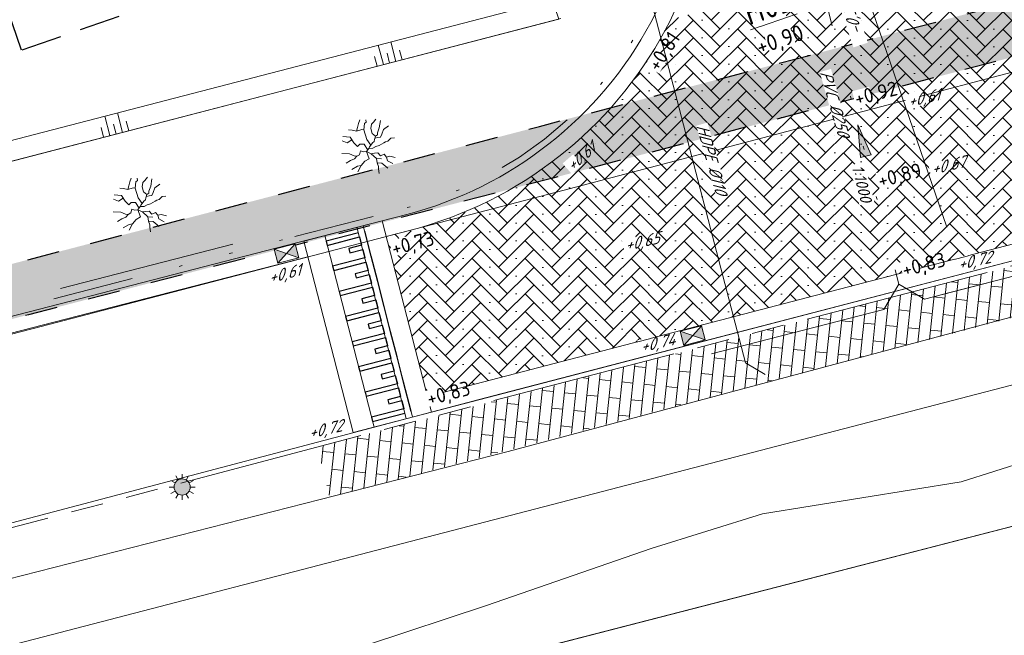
# Model space of a CAD drawing. Header units: metres. Extents: x 264570 to 266133, y 576109 to 577454.
# Tile 47 of 128: x 265451 to 265481, y 576712 to 576731. Entities that reach past the tile are written whole.
import ezdxf
from ezdxf.enums import TextEntityAlignment as Align

# ---------------------------------------------------------------- set-up
doc = ezdxf.new("R2010")
doc.units = ezdxf.units.M
doc.set_wipeout_variables(frame=1)
for name, pattern in [('AM-AS', [16, 10, -2, 2, -2]), ('B-WE-RI-HWA_PVC_160-G', [10, 5.5, -4.5]), ('B-WE-RI-HWA_PVC_250-G', [10, 2.5, -2.25, 0, -1.5, 0, -1.5, 0, -2.25]), ('B-WE-VH-KANTOPSLUITING_TROTTOIRBAND_[AFMETING1]-G', [10, 5.75, -0.75, 1, -0.75, 1, -0.75]), ('B-WE-VH-KANTOPSLUITING_TROTTOIRBAND_RWS_[AFMETINGEN1]-G', [10, 2.5, -1.5, 0, -1.5, 0, -1.5, 0, -1.5, 0, -1.5]), ('DASHED', [19.049999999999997, 12.7, -6.35]), ('NLCS-HIDDEN', [4, 2, -2])]:
    doc.linetypes.add(name, pattern=pattern)
for name, color, linetype, lineweight in [('B-OI-RI-HWA_KOLK-S', 252, 'Continuous', 9), ('B-WE-AM-AS-WEG-GD', 252, 'AM-AS', 18), ('B-WE-GR-BOOM-S', 252, 'Continuous', 15), ('B-WE-GW-TALUDARCERING_KORT-G', 252, 'Continuous', 15), ('B-WE-GW-TALUDARCERING_LANG-G', 252, 'Continuous', 15), ('B-WE-KG-GRENS_KADASTRAAL-G', 252, 'KG-KADASTRAAL', 18), ('B-WE-KL-ET_LS_OV_LICHTMAST-S', 252, 'Continuous', 15), ('B-WE-KL-TRACE-A', 252, 'Continuous', 13), ('B-WE-KL-TRACE-GD', 252, 'NLCS-HIDDEN', 25), ('B-WE-OG-TOPOGRAFIE-G', 252, 'Continuous', 15), ('B-WE-RI-HWA_PVC_160-G', 252, 'B-WE-RI-HWA_PVC_160-G', 18), ('B-WE-RI-HWA_PVC_250-G', 252, 'B-WE-RI-HWA_PVC_250-G', 18), ('B-WE-RI-PERSLEIDING-G', 252, 'B-WE-RI-PERSLEIDING-G', 18), ('B-WE-VH-KANTOPSLUITING_TROTTOIRBAND_[AFMETINGEN1]-G', 252, 'B-WE-VH-KANTOPSLUITING_TROTTOIRBAND_[AFMETING1]-G', 18), ('B-WE-VH-KANTOPSLUITING_TROTTOIRBAND_RWS_11-22X25-G', 252, 'B-WE-VH-KANTOPSLUITING_TROTTOIRBAND_RWS_[AFMETINGEN1]-G', 18), ('B-WE-VH-STRAATBAKSTEEN_DF_KEPER_ELZAS-A', 252, 'Continuous', 13), ('B-WE-VH-VERHARDING_BETONSTRAATSTEEN_DIKFORMAAT_HALF-A', 252, 'Continuous', 13), ('B-XX-AL-BLAD-1A_5-5-PUTNUMMER-T35-500', 252, 'Continuous', 9), ('B-XX-AL-HOOGTELABEL-T18', 252, 'Continuous', 18), ('B-XX-AL-T25', 252, 'Continuous', 9), ('B-XX-RI-T25-200', 252, 'Continuous', 13), ('T-WE-GR-TOEKOMSTIG-G', 3, 'DASHED', 25)]:
    doc.layers.add(name, color=color, linetype=linetype, lineweight=lineweight)
doc.layers.add('X-XX-RI-T18-200', color=7, linetype='Continuous', lineweight=18, true_color=0x656565)
doc.styles.add('NLCS-ISO-ANNOTATIVE-T18', font='NLCS-ISO.ttf', dxfattribs={"oblique": 30, "height": 1.8})
doc.styles.add('NLCS-ISO-ANNOTATIVE-T25 BESTAAND', font='NLCS-ISO.ttf', dxfattribs={"height": 2.5})
doc.styles.add('NLCS-ISO-ANNOTATIVE-T25-BOB', font='NLCS-ISO.ttf', dxfattribs={"oblique": 30, "height": 2.5})
doc.styles.add('NLCS-ISO-ANNOTATIVE-T35', font='NLCS-ISO.ttf', dxfattribs={"height": 3.5})
doc.styles.add('NLCS-ISO-M250-T18', font='NLCS-ISO.ttf', dxfattribs={"height": 0.45})
doc.styles.get("Standard").update_dxf_attribs({"font": 'arial.ttf'})
doc.linetypes.add('B-WE-RI-PERSLEIDING-G', pattern='A,6,-2,[102,NLCS.shx,S=0.5,R=0,X=0,Y=0],-2,6,-2,["P",Standard,S=1,R=0,X=-0.5,Y=-0.5],-2', length=20)
doc.linetypes.add('KG-KADASTRAAL', pattern='A,5.5,-2,["K",Standard,S=1.8,R=0,X=0,Y=-0.9],-2,5.5,-2,[5,NLCS.shx,S=0.75,R=0,X=0,Y=0],-2', length=19)

# ---------------------------------------------------------------- blocks, each defined once
blk = doc.blocks.new('N-SKL-ET_LS_OV_LICHTMAST_TYPE6-SO')
h = blk.add_hatch(color=255)
h.dxf.hatch_style = 1
h.paths.add_polyline_path([(-1.25, 0, 1), (1.25, 0, 1)])
at = {"flags": 128}
for points in [[(-0.625, 1.082531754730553), (-1, 1.732050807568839)], [(0, 1.25), (0, 2)], [(0.625, 1.082531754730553), (1, 1.732050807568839)], [(-1.25, 0), (-2, 0)], [(-1.082531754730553, 0.625), (-1.732050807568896, 1)], [(1.082531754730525, 0.625), (1.732050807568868, 1)], [(2, 0), (1.25, 0)], [(-1.732050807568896, -1), (-1.082531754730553, -0.625)], [(-1, -1.732050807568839), (-0.625, -1.082531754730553)], [(0, -2), (0, -1.25)], [(0.9999999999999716, -1.732050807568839), (0.625, -1.082531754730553)], [(1.732050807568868, -1), (1.082531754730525, -0.625)]]:
    blk.add_lwpolyline(points, dxfattribs=at)
blk.add_circle((0, 0), 1.25)
at = {"lineweight": 30, "flags": 104}
blk.add_attdef('01', text='', height=1.8, dxfattribs=at).set_placement((2.706316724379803, 1.091518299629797), align=Align.TOP_LEFT)
blk = doc.blocks.new('STRUIK')
for p, q in [((-1.912951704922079, 2.659328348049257), (-1.75666090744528, 3.21777297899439)), ((-1.75666090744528, 3.21777297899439), (-1.637078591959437, 3.833739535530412)), ((-1.637078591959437, 3.833739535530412), (-1.400269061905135, 4.394696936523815)), ((-0.7731697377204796, 2.860535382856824), (-0.6967939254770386, 3.840177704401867)), ((-0.6967939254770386, 3.840177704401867), (-0.4528305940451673, 4.049831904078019)), ((-0.4528305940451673, 4.049831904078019), (-0.5049119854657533, 4.42198423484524)), ((0.2654440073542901, 3.051145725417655), (0.3797279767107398, 3.717696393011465)), ((0.4774975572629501, 2.2960429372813), (0.2654440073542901, 3.051145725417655)), ((0.3797279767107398, 3.717696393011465), (0.7020266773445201, 4.058289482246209)), ((0.7020266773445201, 4.058289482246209), (1.08791033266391, 4.534959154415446)), ((1.602655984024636, 3.154389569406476), (1.341918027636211, 2.4213597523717)), ((1.602655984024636, 3.154389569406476), (1.789706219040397, 4.308497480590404)), ((3.031855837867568, 3.493863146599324), (2.222281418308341, 2.902228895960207)), ((-2.921854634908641, 1.745655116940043), (-4.01446422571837, 1.829663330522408)), ((-2.584800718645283, 2.824196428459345), (-3.172158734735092, 2.855006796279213)), ((-2.339817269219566, 0.8758884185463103), (-2.921854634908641, 1.745655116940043)), ((-1.912951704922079, 2.659328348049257), (-2.584800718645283, 2.824196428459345)), ((-1.112563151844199, 2.927264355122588), (-1.912951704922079, 2.659328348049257)), ((-1.112563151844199, 2.927264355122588), (-0.7731697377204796, 2.860535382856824)), ((-0.316832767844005, 1.384389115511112), (-0.7731697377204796, 2.860535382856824)), ((1.028576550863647, 1.897604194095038), (0.4774975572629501, 2.2960429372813)), ((1.028576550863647, 1.897604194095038), (0.8600495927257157, 1.358333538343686)), ((1.370809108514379, 1.657299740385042), (0.9277881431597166, 1.575090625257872)), ((1.297012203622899, 2.068910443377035), (1.028576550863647, 1.897604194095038)), ((1.341918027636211, 2.4213597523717), (1.297012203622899, 2.068910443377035)), ((1.763245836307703, 1.718860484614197), (1.370809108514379, 1.657299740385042)), ((1.980717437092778, 2.181435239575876), (1.763245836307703, 1.718860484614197)), ((2.222281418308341, 2.902228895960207), (1.980717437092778, 2.181435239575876)), ((3.375379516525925, 1.560430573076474), (2.899689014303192, 1.121948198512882)), ((3.940321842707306, 1.604664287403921), (3.375379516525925, 1.560430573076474)), ((-3.381270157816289, 0.8588535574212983), (-4.130852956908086, 1.184922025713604)), ((-2.630835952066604, 1.310771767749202), (-3.381270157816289, 0.8588535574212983)), ((-1.745923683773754, 0.283514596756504), (-2.339817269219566, 0.8758884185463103)), ((-1.385277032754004, 0.6485800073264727), (-1.745923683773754, 0.283514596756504)), ((-0.7415592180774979, 0.6546382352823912), (-1.385277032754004, 0.6485800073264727)), ((-0.1880808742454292, -0.2549399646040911), (-0.7415592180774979, 0.6546382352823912)), ((-0.3761617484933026, -0.5098799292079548), (0, 0)), ((0.3064036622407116, 0.4923454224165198), (-0.316832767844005, 1.384389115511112)), ((0.08308532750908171, 0.2203958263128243), (0, 0)), ((0.5878353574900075, 0.05134399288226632), (0, 0)), ((0.3064036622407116, 0.4923454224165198), (0.08308532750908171, 0.2203958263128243)), ((0.5344719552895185, 0.8537519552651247), (0.3064036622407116, 0.4923454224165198)), ((0.8098454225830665, 1.056468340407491), (0.5344719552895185, 0.8537519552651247)), ((1.053309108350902, 0.2944277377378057), (0.5878353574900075, 0.05134399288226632)), ((0.8600495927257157, 1.358333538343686), (0.8098454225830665, 1.056468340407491)), ((1.59913763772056, 0.4538777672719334), (1.053309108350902, 0.2944277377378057)), ((1.937331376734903, 0.642718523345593), (1.59913763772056, 0.4538777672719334)), ((2.275525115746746, 0.8315592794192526), (1.937331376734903, 0.642718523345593)), ((2.55619692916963, 0.9836915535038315), (2.275525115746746, 0.8315592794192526)), ((2.899689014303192, 1.121948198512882), (2.55619692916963, 0.9836915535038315)), ((-3.017963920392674, -0.8520489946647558), (-4.196153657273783, -0.801009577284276)), ((-2.291871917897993, -1.144197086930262), (-3.017963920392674, -0.8520489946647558)), ((-1.876602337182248, -1.202978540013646), (-2.291871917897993, -1.144197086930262)), ((-1.876602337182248, -1.202978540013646), (-2.251124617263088, -1.630864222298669)), ((-1.480886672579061, -0.9774293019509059), (-1.876602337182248, -1.202978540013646)), ((-1.305421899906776, -0.406748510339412), (-1.480886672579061, -0.9774293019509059)), ((-0.853443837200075, -0.5230518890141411), (-1.305421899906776, -0.406748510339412)), ((-0.3761617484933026, -0.5098799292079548), (-0.853443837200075, -0.5230518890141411)), ((-0.3761617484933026, -0.5098799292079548), (0.3621664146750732, -0.8212019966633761)), ((-0.3761617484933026, -0.5098799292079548), (0.04635376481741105, -1.594775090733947)), ((0.3621664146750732, -0.8212019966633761), (0.8680075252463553, -0.7682185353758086)), ((0.3621664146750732, -0.8212019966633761), (1.150626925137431, -1.59161585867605)), ((0.8680075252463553, -0.7682185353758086), (1.361612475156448, -0.6960610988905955)), ((1.361612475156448, -0.6960610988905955), (1.778069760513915, -1.137238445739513)), ((1.778069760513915, -1.137238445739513), (2.369184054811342, -0.9219059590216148)), ((2.369184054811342, -0.9219059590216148), (2.688963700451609, -1.338435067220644)), ((2.688963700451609, -1.338435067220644), (3.21561825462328, -1.191221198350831)), ((2.688963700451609, -1.338435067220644), (2.860649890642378, -1.903437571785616)), ((3.21561825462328, -1.191221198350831), (4.048314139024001, -1.425800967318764)), ((-2.868350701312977, -1.889843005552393), (-3.544923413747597, -2.269943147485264)), ((-2.251124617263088, -1.630864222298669), (-2.868350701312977, -1.889843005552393)), ((-1.743763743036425, -2.764148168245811), (-2.62972322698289, -3.281860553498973)), ((-1.192636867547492, -2.655282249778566), (-1.743763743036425, -2.764148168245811)), ((-1.192636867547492, -2.655282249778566), (-1.738708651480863, -3.649336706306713)), ((-0.6300337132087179, -1.972456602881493), (-1.192636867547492, -2.655282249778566)), ((0.04635376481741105, -1.594775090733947), (-0.6300337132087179, -1.972456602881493)), ((1.150626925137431, -1.59161585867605), (1.257853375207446, -2.224736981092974)), ((1.150626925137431, -1.59161585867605), (1.951395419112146, -1.620246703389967)), ((1.257853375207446, -2.224736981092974), (2.0010999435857, -2.290076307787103)), ((1.257853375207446, -2.224736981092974), (1.492359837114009, -2.803615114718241)), ((1.492359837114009, -2.803615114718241), (1.459690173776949, -3.175238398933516)), ((2.0010999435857, -2.290076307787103), (2.905090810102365, -3.041114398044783)), ((2.860649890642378, -1.903437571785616), (3.704428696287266, -2.331270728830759)), ((1.459690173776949, -3.175238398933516), (1.576254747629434, -3.889131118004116))]:
    blk.add_line(p, q)
at = {"lineweight": 30, "flags": 104}
blk.add_attdef('01', text='', height=1.8, dxfattribs=at).set_placement((3.595804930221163, 4.559631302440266), align=Align.TOP_LEFT)
blk = doc.blocks.new('*U43')
at = {"ltscale": 0.5}
blk.add_hatch(color=256, dxfattribs=at).paths.add_polyline_path([(-3.333333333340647, 6.821210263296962e-13), (1.666666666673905, 0.8333333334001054), (1.666666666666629, -0.8333333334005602)])
blk.add_lwpolyline([(-3.333333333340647, 6.821210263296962e-13), (1.666666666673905, 0.8333333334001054), (1.666666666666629, -0.8333333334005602)], close=True)
blk = doc.blocks.new('*U42')
blk.add_wipeout([(-1.125000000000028, 0.7499999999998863), (1.124999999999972, 0.7499999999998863), (1.124999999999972, -0.7499999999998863), (-1.125000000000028, -0.7499999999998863)])
h = blk.add_hatch(color=256)
h.dxf.hatch_style = 1
h.paths.add_polyline_path([(0, 0), (-1.124999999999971, 0.7499999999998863), (-1.124999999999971, -0.7499999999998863)])
h.paths.add_polyline_path([(1.124999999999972, -0.7499999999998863), (1.124999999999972, 0.7499999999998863), (5.551115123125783e-17, -1.110223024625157e-16)])
for p, q in [((-1.124999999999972, -0.7499999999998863), (1.124999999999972, 0.7499999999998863)), ((1.124999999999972, -0.7499999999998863), (-1.124999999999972, 0.7499999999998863))]:
    blk.add_line(p, q)
at = {"flags": 128}
blk.add_lwpolyline([(-1.124999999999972, -0.7499999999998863), (1.124999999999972, -0.7499999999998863), (1.124999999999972, 0.7499999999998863), (-1.124999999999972, 0.7499999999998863)], close=True, dxfattribs=at)

msp = doc.modelspace()

# ---------------------------------------------------------------- hatches: boundary and pattern name
at = {"layer": 'B-WE-KL-TRACE-A'}
h = msp.add_hatch(dxfattribs=at)
h.set_pattern_fill('DOTS', color=256, scale=0.5)
h.set_pattern_definition([(0, (265713.5037215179, 576754.347448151), (0.079375, 0.15875), [0, -0.15875])])
h.paths.add_polyline_path([(265257.4968369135, 576901.5761774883), (265280.0916573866, 576836.2847694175), (265298.3095297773, 576783.2684052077), (265291.7910652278, 576781.3919409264), (265239.3844830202, 576934.357341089), (265222.6545188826, 576983.2093656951), (265230.6998002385, 576979.9387431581), (265245.2970659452, 576937.4214639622), (265245.4268832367, 576937.0400356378)])
h.paths.add_polyline_path([(265223.1412313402, 576984.792636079), (265219.9171446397, 576993.6057803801), (265211.9711137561, 577028.5841000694), (265210.5470434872, 577042.0965979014), (265222.785960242, 577002.9892891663), (265229.9890989, 576982.0087943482)])
h.paths.add_polyline_path([(265207.4883815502, 577055.376185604), (265208.8761607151, 577042.2080411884), (265202.7742237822, 577069.0686844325)])
h.paths.add_polyline_path([(265194.590062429, 577097.9085658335), (265209.1096184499, 577055.7358143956), (265209.6692168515, 577050.4259835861), (265224.3538914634, 577003.5036852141), (265246.8556826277, 576937.9629903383), (265259.0579230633, 576902.1106026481), (265281.6549596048, 576836.8125882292), (265331.2802575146, 576692.4013527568), (265402.2473446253, 576711.0228501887), (265417.8306975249, 576715.0566852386), (265434.2459850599, 576719.39302536), (265450.777129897, 576723.649835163), (265466.979540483, 576727.876377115), (265483.5581751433, 576732.242807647), (265517.7483926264, 576741.1028640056), (265533.9867995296, 576745.3759710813), (265551.2601896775, 576749.8448133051), (265566.6743261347, 576753.91090446), (265582.2410935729, 576757.8706258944), (265589.3106052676, 576759.6852915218), (265591.0430590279, 576760.3291778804), (265486.4121519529, 577064.1697157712), (265488.3031695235, 577064.8209089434), (265593.6022476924, 576759.0400508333), (265591.7270126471, 576758.3430263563), (265591.5804511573, 576758.7686302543), (265589.8027725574, 576758.1081338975), (265582.6495914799, 576756.271991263), (265567.0881413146, 576752.3136223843), (265551.677254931, 576748.2483885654), (265534.4033856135, 576743.7794223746), (265518.1652984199, 576739.5063994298), (265483.9752518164, 576730.646387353), (265467.3979015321, 576726.280295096), (265451.1910992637, 576722.0526075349), (265434.66242537, 576717.7964340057), (265418.2481494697, 576713.4603611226), (265402.66378843, 576709.4262651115), (265330.2160485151, 576690.416310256), (265298.8464300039, 576781.7059561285), (265290.7389347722, 576779.3720590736), (265237.8235169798, 576933.822658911), (265212.5083100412, 577007.7438641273), (265210.3404490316, 577028.3139285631), (265197.8001714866, 577083.5160594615), (265193.029937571, 577097.3714341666)])
at = {"layer": 'B-WE-VH-STRAATBAKSTEEN_DF_KEPER_ELZAS-A'}
h = msp.add_hatch(dxfattribs=at)
h.set_pattern_fill('AVH-SBS_DIKFORMAAT_KEPER', color=256, scale=28, angle=44.93095393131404, pattern_type=2)
h.set_pattern_definition([(44.93095393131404, (17152.68107423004, 301.1424448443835), (0.0006585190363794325, 0.5464517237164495), [1.545600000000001, -0.7728000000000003]), (314.930953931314, (17151.86238442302, 301.9631102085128), (0.0006585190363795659, 0.5464517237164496), [1.5456, -0.7728]), (44.93095393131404, (17153.22851373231, 301.9614639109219), (0.0006585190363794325, 0.5464517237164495), [0, -2.3184]), (44.93095393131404, (17152.40850688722, 301.6892258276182), (0.0006585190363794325, 0.5464517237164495), [0, -2.3184])])
edge = h.paths.add_edge_path()
edge.add_arc((265488.4809845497, 576744.219984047), 12.49706075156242, 234.7509029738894, 284.5198418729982, ccw=False)
edge.add_line((265481.2685268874, 576734.0142512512), (265471.0348797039, 576731.1816969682))
edge.add_arc((265459.7872596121, 576736.8026066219), 12.57392472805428, 281.28415373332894, 333.4467698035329, ccw=False)
edge.add_line((265462.2476614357, 576724.4717507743), (265463.5220480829, 576719.5294964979))
edge.add_line((265463.5220480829, 576719.5294964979), (265492.900144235, 576727.1775128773))
edge.add_line((265492.900144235, 576727.1775128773), (265491.61418844, 576732.1220684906))

# ---------------------------------------------------------------- linework, layer by layer
at = {"layer": 'B-WE-AM-AS-WEG-GD', "flags": 128}
msp.add_lwpolyline([(265479.5679360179, 576724.7638997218), (265426.9840007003, 576877.8831893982), (265413.8573093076, 576916.1068341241)], dxfattribs=at)
at = {"layer": 'B-WE-GW-TALUDARCERING_KORT-G', "flags": 128}
for points in [[(265462.7397592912, 576729.937489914), (265462.6617798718, 576730.2375164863)], [(265461.9654840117, 576729.736249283), (265461.8875045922, 576730.0362758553)], [(265462.3526216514, 576729.8368695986), (265462.2746422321, 576730.1368961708)], [(265453.5157139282, 576727.5400832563), (265453.4377345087, 576727.8401098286)], [(265453.9028515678, 576727.640703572), (265453.8248721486, 576727.9407301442)], [(265454.2899892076, 576727.7413238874), (265454.2120097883, 576728.0413504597)]]:
    msp.add_lwpolyline(points, dxfattribs=at)
at = {"layer": 'B-WE-GW-TALUDARCERING_LANG-G', "flags": 128}
for points in [[(265462.1590528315, 576729.7865594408), (265462.0030940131, 576730.386612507)], [(265462.5461904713, 576729.8871797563), (265462.3902316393, 576730.4872328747)], [(265453.7092827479, 576727.5903934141), (265453.5533239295, 576728.1904464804)], [(265454.0964203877, 576727.6910137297), (265453.9404615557, 576728.2910668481)]]:
    msp.add_lwpolyline(points, dxfattribs=at)
at = {"layer": 'B-WE-KG-GRENS_KADASTRAAL-G', "ltscale": 0.5}
msp.add_line((265439.9145324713, 576724.0050222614), (265467.6450029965, 576731.2124038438), dxfattribs=at)
at = {"layer": 'B-WE-KL-TRACE-GD', "ltscale": 0.5, "flags": 128}
msp.add_lwpolyline([(265194.590062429, 577097.9085658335), (265209.1096184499, 577055.7358143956), (265209.6692168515, 577050.4259835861), (265224.3538914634, 577003.5036852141), (265246.8556826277, 576937.9629903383), (265259.0579230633, 576902.1106026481), (265281.6549596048, 576836.8125882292), (265331.2802575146, 576692.4013527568), (265402.2473446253, 576711.0228501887), (265417.8306975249, 576715.0566852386), (265434.2459850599, 576719.39302536), (265450.777129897, 576723.649835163), (265466.979540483, 576727.876377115), (265483.5581751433, 576732.242807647), (265517.7483926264, 576741.1028640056), (265533.9867995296, 576745.3759710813), (265551.2601896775, 576749.8448133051), (265566.6743261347, 576753.91090446), (265582.2410935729, 576757.8706258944), (265589.3106052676, 576759.6852915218), (265591.0430590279, 576760.3291778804), (265486.4121519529, 577064.1697157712), (265488.3031695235, 577064.8209089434), (265593.6022476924, 576759.0400508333), (265591.7270126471, 576758.3430263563), (265591.5804511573, 576758.7686302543), (265589.8027725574, 576758.1081338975), (265582.6495914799, 576756.271991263), (265567.0881413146, 576752.3136223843), (265551.677254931, 576748.2483885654), (265534.4033856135, 576743.7794223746), (265518.1652984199, 576739.5063994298), (265483.9752518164, 576730.646387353), (265467.3979015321, 576726.280295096), (265451.1910992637, 576722.0526075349), (265434.66242537, 576717.7964340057), (265418.2481494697, 576713.4603611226), (265402.66378843, 576709.4262651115), (265330.2160485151, 576690.416310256), (265298.8464300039, 576781.7059561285), (265290.7389347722, 576779.3720590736), (265237.8235169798, 576933.822658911), (265212.5083100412, 577007.7438641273), (265210.3404490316, 577028.3139285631), (265197.8001714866, 577083.5160594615), (265193.029937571, 577097.3714341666)], close=True, dxfattribs=at)
at = {"layer": 'B-WE-OG-TOPOGRAFIE-G'}
for p, q in [((265462.8799895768, 576725.1534310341), (265462.12226704, 576724.9580482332)), ((265462.1222672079, 576724.958047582), (265459.4722530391, 576724.2747279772)), ((265459.4722886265, 576724.2747371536), (265440.9845494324, 576719.5075749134)), ((265459.8224245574, 576723.84866671), (265441.1093934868, 576719.023411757))]:
    msp.add_line(p, q, dxfattribs=at)
for points in [[(265146.2939801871, 576984.1138139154), (265054.5265921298, 576952.2854468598), (265076.6657010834, 576887.8328293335), (265077.7702370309, 576884.617242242), (265164.7474563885, 576631.4042757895), (265212.8503312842, 576643.9691349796), (265260.9839976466, 576656.4443523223), (265260.772, 576657.063), (265284.398, 576664.646), (265285.162, 576664.816), (265285.638, 576664.419), (265328.595, 576675.718), (265332.455, 576676.733), (265342.03, 576679.251), (265422.617, 576700.306), (265485.568, 576716.533), (265587.981, 576742.976), (265589.623, 576742.562), (265592.107, 576740.013), (265593.761, 576738.712), (265595.408, 576733.376), (265604.83, 576703.223)], [(265349.4399999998, 576689.183), (265349.44, 576689.183), (265351.856, 576689.823), (265367.272, 576693.991), (265382.625, 576697.953), (265398.729, 576702.158), (265415.851, 576706.603), (265432.069, 576710.828), (265447.506, 576714.788), (265465.315, 576719.486), (265503.392, 576729.393), (265520.031, 576733.663), (265537.768, 576738.335), (265556.507, 576743.289), (265573.448, 576747.602), (265590.669, 576752.063), (265592.801, 576752.633)], [(265599.571, 576750.607), (265597.23, 576752.105), (265597.012, 576752.192), (265596.79, 576752.268), (265596.565, 576752.334), (265596.337, 576752.39), (265595.991, 576752.453), (265595.606, 576752.496), (265595.536, 576752.486), (265592.801, 576752.633), (265590.669, 576752.063), (265573.448, 576747.602), (265556.507, 576743.289), (265537.768, 576738.335), (265520.031, 576733.663), (265503.392, 576729.393), (265465.315, 576719.486), (265447.506, 576714.788), (265432.069, 576710.828), (265415.851, 576706.603), (265398.729, 576702.158), (265382.625, 576697.953), (265367.272, 576693.991), (265351.856, 576689.823)], [(265593.183, 576750.986), (265574.034, 576746.055), (265557.09, 576741.584), (265538.253, 576736.759), (265520.435, 576732.082), (265503.991, 576727.837), (265483.95, 576722.614), (265466.016, 576717.82), (265448.094, 576713.251), (265432.602, 576709.164), (265416.288, 576704.938), (265399.362, 576700.612), (265383.146, 576696.272), (265367.913, 576692.277), (265352.165, 576688.21)], [(265586.44, 576747.167), (265422.247, 576704.446), (265422.247, 576704.446), (265422.603, 576702.827), (265422.603, 576702.827), (265341.419, 576681.787)], [(265485.211, 576718.533), (265480.018, 576716.884), (265473.873, 576715.897), (265473.873, 576715.897), (265470.435, 576714.821), (265470.435, 576714.821), (265465.349, 576713.067), (265461.665, 576711.849), (265454.19, 576709.94), (265454.19, 576709.94), (265450.715, 576709.074), (265450.715, 576709.074), (265444.429, 576708.086), (265436.985, 576706.705), (265432.669, 576705.448), (265432.669, 576705.448), (265429.162, 576704.16), (265426.004, 576703.367), (265426.004, 576703.367), (265422.603, 576702.827), (265422.603, 576702.827), (265422.247, 576704.446), (265422.247, 576704.446), (265586.44, 576747.167)], [(265341.419, 576681.787), (265422.603, 576702.827), (265426.004, 576703.367), (265429.162, 576704.16), (265432.669, 576705.448), (265436.985, 576706.705), (265444.429, 576708.086), (265450.715, 576709.074), (265454.19, 576709.94), (265461.665, 576711.849), (265465.349, 576713.067), (265470.435, 576714.821), (265473.873, 576715.897), (265480.018, 576716.884), (265485.211, 576718.533), (265545.157, 576734.691), (265589.135, 576745.602), (265590.304, 576745.677), (265593.886, 576743.552), (265596.448, 576738.415), (265598.846, 576731.469), (265601.39, 576723.752)], [(265604.83, 576703.223), (265595.408, 576733.376), (265593.761, 576738.712), (265592.107, 576740.013), (265589.623, 576742.562), (265587.981, 576742.976), (265485.568, 576716.533), (265422.617, 576700.306), (265342.03, 576679.251)], [(265418.362, 576713.025), (265434.776, 576717.361), (265451.304, 576721.617), (265467.512, 576725.845), (265484.089, 576730.211)], [(265352.165, 576688.21), (265367.913, 576692.277), (265383.146, 576696.272), (265383.146, 576696.272), (265399.362, 576700.612), (265399.362, 576700.612), (265416.288, 576704.938), (265432.602, 576709.164), (265432.602, 576709.164), (265448.094, 576713.251), (265448.094, 576713.251), (265466.016, 576717.82), (265483.95, 576722.614)], [(265463.6470000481, 576719.0449148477), (265461.2247270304, 576718.4105173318)]]:
    msp.add_lwpolyline(points, dxfattribs=at)
at = {"layer": 'B-WE-OG-TOPOGRAFIE-G', "flags": 128}
for points in [[(265411.2564058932, 576915.2136368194), (265471.2004401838, 576740.6624569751, -0.4365416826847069), (265462.8799895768, 576725.1534310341), (265462.1214553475, 576724.9555606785)], [(265411.7292974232, 576915.3760363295), (265471.6733317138, 576740.8248564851, -0.4365416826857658), (265463.0061956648, 576724.66962113), (265462.2476614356, 576724.4717507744)]]:
    msp.add_lwpolyline(points, format="xyb", dxfattribs=at)
for points in [[(265422.0339113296, 576861.9093526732), (265443.4706466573, 576799.4876707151), (265448.3130532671, 576801.1506407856), (265453.185038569, 576786.963894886), (265448.9290174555, 576785.5023002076), (265467.579038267, 576731.1952590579), (265442.9624812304, 576724.7972096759)], [(265447.7294445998, 576787.0864665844), (265466.7752476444, 576731.626946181), (265442.7605148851, 576725.3853159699)], [(265463.6467421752, 576719.045914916), (265493.0289871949, 576726.6943893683)], [(265459.6975781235, 576724.3328229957), (265462.1222672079, 576724.958047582)], [(265462.8684656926, 576718.8441656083), (265461.3437328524, 576724.7572983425)], [(265463.0630992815, 576718.8943529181), (265461.5383664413, 576724.8074856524)], [(265463.6470000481, 576719.0449148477), (265462.1222672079, 576724.958047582)], [(265463.6470000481, 576719.0449148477), (265462.1222672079, 576724.958047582)], [(265461.8735043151, 576718.5778135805), (265460.3463554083, 576724.5001192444)], [(265461.2247270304, 576718.4105173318), (265459.6975781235, 576724.3328229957)], [(265462.8164142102, 576719.0460287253), (265462.8684656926, 576718.8441656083)], [(265463.020084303, 576719.0611711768), (265463.0630992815, 576718.8943529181)]]:
    msp.add_lwpolyline(points, dxfattribs=at)
at = {"layer": 'B-WE-OG-TOPOGRAFIE-G', "lineweight": -3, "flags": 128}
for points in [[(265461.3867478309, 576724.5904800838), (265460.3893717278, 576724.3333013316), (265460.424078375, 576724.198703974), (265461.4202060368, 576724.4607243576), (265461.48712245, 576724.2012129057), (265461.0881720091, 576724.0983414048), (265461.1216302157, 576723.9685856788), (265461.5205806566, 576724.0714571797), (265461.5874970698, 576723.8119457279), (265460.5901209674, 576723.5547669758), (265460.623579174, 576723.4250112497), (265461.6209552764, 576723.6821900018), (265461.6878716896, 576723.4226785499), (265461.2889212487, 576723.319807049), (265461.3223794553, 576723.190051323), (265461.7213298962, 576723.2929228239), (265461.7882463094, 576723.0334113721), (265460.790870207, 576722.77623262), (265460.8243284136, 576722.6464768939), (265461.821704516, 576722.903655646), (265461.8886209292, 576722.6441441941), (265461.4896704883, 576722.5412726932), (265461.5231286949, 576722.4115169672), (265461.9220791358, 576722.5143884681), (265461.988995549, 576722.2548770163), (265460.9916194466, 576721.9976982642), (265461.0250776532, 576721.8679425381), (265462.0224537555, 576722.1251212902), (265462.0893701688, 576721.8656098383), (265461.6904197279, 576721.7627383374), (265461.7238779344, 576721.6329826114), (265462.1228283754, 576721.7358541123), (265462.1897447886, 576721.4763426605), (265461.1923686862, 576721.2191639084), (265461.2258268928, 576721.0894081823), (265462.2232029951, 576721.3465869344), (265462.2901194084, 576721.0870754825), (265461.8911689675, 576720.9842039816), (265461.924627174, 576720.8544482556), (265462.323577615, 576720.9573197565), (265462.3904940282, 576720.6978083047), (265461.3931179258, 576720.4406295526), (265461.4265761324, 576720.3108738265), (265462.4239522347, 576720.5680525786), (265462.490868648, 576720.3085411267), (265462.0919182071, 576720.2056696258), (265462.1253764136, 576720.0759138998), (265462.5243268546, 576720.1787854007), (265462.5912432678, 576719.9192739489), (265461.5938671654, 576719.6620951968), (265461.627325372, 576719.5323394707), (265462.6247014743, 576719.7895182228), (265462.6916178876, 576719.5300067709), (265462.2926674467, 576719.42713527), (265462.3261256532, 576719.297379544), (265462.7250760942, 576719.4002510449), (265462.7919925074, 576719.140739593), (265461.794616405, 576718.8835608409), (265461.8280746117, 576718.7538051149), (265462.8254507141, 576719.010983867)], [(265463.020084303, 576719.0611711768), (265462.7858768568, 576719.9694612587), (265462.5851276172, 576720.7479956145), (265462.3843783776, 576721.5265299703), (265462.183629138, 576722.3050643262), (265461.9828798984, 576723.083598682), (265461.7821306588, 576723.8621330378), (265461.5813814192, 576724.6406673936)]]:
    msp.add_lwpolyline(points, dxfattribs=at)
at = {"layer": 'B-WE-RI-HWA_PVC_160-G', "flags": 128}
for points in [[(265442.5002004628, 576720.3702241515), (265459.4531674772, 576724.7416371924), (265459.6514844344, 576724.6663352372), (265459.8073034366, 576724.3197512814), (265459.7320014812, 576724.1214343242), (265459.4929284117, 576724.0308279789)], [(265478.0878294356, 576723.0007343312), (265477.6244424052, 576722.2111642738)], [(265478.0878294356, 576723.000734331), (265478.8773994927, 576722.5373473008)], [(265480.9511315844, 576723.0720701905), (265478.8773994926, 576722.5373473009)]]:
    msp.add_lwpolyline(points, dxfattribs=at)
at = {"layer": 'B-WE-RI-HWA_PVC_250-G', "flags": 128}
msp.add_lwpolyline([(265475.4035757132, 576733.4106554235), (265478.0878294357, 576723.000734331)], dxfattribs=at)
at = {"layer": 'B-WE-VH-KANTOPSLUITING_TROTTOIRBAND_[AFMETINGEN1]-G', "ltscale": 0.9999899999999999, "flags": 128}
msp.add_lwpolyline([(265349.4784102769, 576689.0380012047), (265351.8947801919, 576689.6780991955), (265367.3103166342, 576693.8459738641), (265382.662688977, 576697.8078118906), (265398.7667942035, 576702.012839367), (265415.8886917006, 576706.4578127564), (265432.1065436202, 576710.6827741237), (265447.5437670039, 576714.6428314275), (265465.3530155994, 576719.340897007), (265503.4295279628, 576729.247770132), (265520.0687469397, 576733.5178263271), (265537.8062074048, 576738.1899476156), (265556.5446738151, 576743.1438064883), (265573.4853116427, 576747.456714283), (265590.7071793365, 576751.9179390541), (265592.8397424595, 576752.4880896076)], dxfattribs=at)
at = {"layer": 'B-WE-VH-KANTOPSLUITING_TROTTOIRBAND_RWS_11-22X25-G', "flags": 128}
msp.add_lwpolyline([(265471.6278521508, 576737.4070968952), (265471.6501131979, 576736.6167018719, -0.3378018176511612), (265462.8295071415, 576725.3469549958), (265461.8376526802, 576725.0912008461)], format="xyb", dxfattribs=at)
for points in [[(265459.4223816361, 576724.4682836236), (265461.8625506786, 576725.097620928)], [(265441.9024092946, 576719.952115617), (265459.4223816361, 576724.4682836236)]]:
    msp.add_lwpolyline(points, dxfattribs=at)
at = {"layer": 'T-WE-GR-TOEKOMSTIG-G', "ltscale": 0.1}
for p, q in [((265450.9803251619, 576730.2370630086), (265449.3319701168, 576735.03691209)), ((265453.987915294, 576731.269923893), (265450.9803251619, 576730.2370630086))]:
    msp.add_line(p, q, dxfattribs=at)

# ---------------------------------------------------------------- block references
at = {"layer": 'B-WE-GR-BOOM-S', "xscale": 0.2, "yscale": 0.2, "zscale": 0.2}
for p in [(265461.713468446, 576727.1978733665), (265454.647863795, 576725.3949895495)]:
    msp.add_blockref('STRUIK', p, dxfattribs=at)
at = {"layer": 'B-WE-KL-ET_LS_OV_LICHTMAST-S', "xscale": 0.2, "yscale": 0.2, "zscale": 0.2}
msp.add_blockref('N-SKL-ET_LS_OV_LICHTMAST_TYPE6-SO', (265455.9409142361, 576716.7265219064), dxfattribs=at)

# ---------------------------------------------------------------- next in the draw order: texts
at = {"layer": 'B-XX-AL-HOOGTELABEL-T18', "insert": (265470.2864447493, 576729.7883546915), "char_height": 0.45, "attachment_point": 1, "rotation": 57.204793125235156, "style": 'NLCS-ISO-M250-T18', "bg_fill": 3, "box_fill_scale": 1.05, "bg_fill_color": 256, "bg_fill_transparency": 0}
msp.add_mtext_dynamic_manual_height_columns('+0,81', width=0.4999999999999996, gutter_width=8.999999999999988, heights=[0], dxfattribs=at)
at = {"layer": 'B-XX-AL-HOOGTELABEL-T18', "char_height": 0.36, "width": 0.36, "attachment_point": 1, "style": 'NLCS-ISO-ANNOTATIVE-T18', "bg_fill": 3, "box_fill_scale": 1.1, "bg_fill_color": 256, "bg_fill_transparency": 0}
for s, insert, rotation in [('+0,61', (265478.3056194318, 576728.81762704), 12.813770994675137), ('+0,61', (265467.7491051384, 576726.7262047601), 41.217030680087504), ('+0,67', (265479.0304236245, 576726.7302587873), 12.813770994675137), ('+0,65', (265469.5652869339, 576724.3714859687), 12.813770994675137), ('+0,72', (265479.8483164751, 576723.7786944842), 12.813770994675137), ('+0,61', (265458.5536212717, 576723.3696790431), 14.393740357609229), ('+0,74', (265470.0434834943, 576721.2353927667), 12.813770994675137)]:
    msp.add_mtext(s, dxfattribs=dict(at, insert=insert, rotation=rotation))
at = {"layer": 'B-XX-RI-T25-200', "ltscale": 0.5, "insert": (265476.67747623, 576731.2102794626, 0.2), "char_height": 0.36, "width": 1.593675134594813, "attachment_point": 5, "rotation": 108.45339913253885, "style": 'NLCS-ISO-ANNOTATIVE-T18', "bg_fill": 3, "box_fill_scale": 1.15, "bg_fill_color": 256, "bg_fill_transparency": 0}
msp.add_mtext('\\A1;-0,37', dxfattribs=at)

# ---------------------------------------------------------------- next in the draw order: hatches: boundary and pattern name
at = {"layer": 'B-WE-VH-VERHARDING_BETONSTRAATSTEEN_DIKFORMAAT_HALF-A'}
h = msp.add_hatch(dxfattribs=at)
h.set_pattern_fill('AVH-BSS_DIKFORMAAT_HALFST', color=256, scale=25, angle=354.0000000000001, pattern_type=2)
h.set_pattern_definition([(354.0000000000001, (17846.70103674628, 131.3533137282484), (1.083423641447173, 0.4064781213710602), [0.345, -0.345]), (84.00000000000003, (17846.70103674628, 131.3533137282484), (-0.3431100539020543, 0.03606231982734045), [])])
h.paths.add_polyline_path([(265460.1149045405, 576717.9590874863), (265460.5043610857, 576716.4148734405), (265497.1666051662, 576726.0584553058), (265496.7794375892, 576727.5175275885)])

# ---------------------------------------------------------------- next in the draw order: linework, layer by layer
at = {"layer": 'B-WE-OG-TOPOGRAFIE-G', "flags": 128}
msp.add_lwpolyline([(265463.5220480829, 576719.5294964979), (265492.9030204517, 576727.1782616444)], dxfattribs=at)
at = {"layer": 'B-WE-RI-HWA_PVC_160-G', "flags": 128}
for points in [[(265479.386523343, 576722.6667048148), (265486.9870451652, 576724.6265399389), (265487.1242213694, 576724.7883505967), (265487.093017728, 576725.1670672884), (265486.93120707, 576725.3042434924), (265486.7817136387, 576725.2919262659)], [(265477.6265871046, 576722.2148186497), (265471.530689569, 576720.6429589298), (265471.3323726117, 576720.718260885), (265471.1765536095, 576721.0648448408), (265471.251855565, 576721.263161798), (265471.3886650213, 576721.3246692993)]]:
    msp.add_lwpolyline(points, dxfattribs=at)
at = {"layer": 'B-WE-RI-PERSLEIDING-G', "flags": 128}
msp.add_lwpolyline([(265473.9572337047, 576720.2051087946), (265473.3475166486, 576720.563222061), (265469.8971480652, 576733.8355632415)], dxfattribs=at)

# ---------------------------------------------------------------- next in the draw order: block references
at = {"layer": 'B-OI-RI-HWA_KOLK-S', "xscale": -0.3, "yscale": 0.3, "zscale": 0.3, "rotation": 14.52805754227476}
msp.add_blockref('*U42', (265459.1662200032, 576723.9461647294), dxfattribs=at)

# ---------------------------------------------------------------- next in the draw order: texts
at = {"layer": 'B-XX-AL-HOOGTELABEL-T18', "insert": (265476.6702761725, 576728.9477280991), "char_height": 0.45, "attachment_point": 1, "rotation": 14.76472379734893, "style": 'NLCS-ISO-M250-T18', "bg_fill": 3, "box_fill_scale": 1.05, "bg_fill_color": 256, "bg_fill_transparency": 0}
msp.add_mtext_dynamic_manual_height_columns('+0,92', width=0.4999999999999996, gutter_width=8.999999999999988, heights=[0], dxfattribs=at)

# ---------------------------------------------------------------- next in the draw order: block references
at = {"layer": 'B-OI-RI-HWA_KOLK-S', "xscale": -0.3, "yscale": 0.3, "zscale": 0.3, "rotation": 14.52805754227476}
msp.add_blockref('*U42', (265471.7153734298, 576721.4093325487), dxfattribs=at)

# ---------------------------------------------------------------- next in the draw order: texts
at = {"layer": 'B-XX-AL-BLAD-1A_5-5-PUTNUMMER-T35-500', "insert": (265474.2396200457, 576731.0616423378), "char_height": 0.7, "width": 0.6999999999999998, "attachment_point": 5, "rotation": 18.950953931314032, "style": 'NLCS-ISO-ANNOTATIVE-T35', "bg_fill": 3, "box_fill_scale": 1.1, "bg_fill_color": 256, "bg_fill_true_color": 13158600, "bg_fill_transparency": 0}
msp.add_mtext('{\\LH05\\P\\H0.71429x;\\l+0,90}', dxfattribs=at)
at = {"layer": 'B-XX-AL-HOOGTELABEL-T18', "char_height": 0.45, "attachment_point": 1, "style": 'NLCS-ISO-M250-T18', "bg_fill": 3, "box_fill_scale": 1.05, "bg_fill_color": 256, "bg_fill_transparency": 0}
for s, insert, rotation in [('+0,89', (265477.3922803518, 576726.4103983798), 14.76472379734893), ('+0,73', (265462.3627511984, 576724.3133955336), 14.764723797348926), ('+0,83', (265478.1396855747, 576723.6534930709), 14.764723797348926), ('+0,83', (265463.4545197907, 576719.6730530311), 14.76472379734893)]:
    msp.add_mtext_dynamic_manual_height_columns(s, width=0.4999999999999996, gutter_width=8.999999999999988, heights=[0], dxfattribs=dict(at, insert=insert, rotation=rotation))
at = {"layer": 'B-XX-AL-HOOGTELABEL-T18', "insert": (265459.7911819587, 576718.5706822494), "char_height": 0.36, "width": 0.36, "attachment_point": 1, "rotation": 12.813770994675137, "style": 'NLCS-ISO-ANNOTATIVE-T18', "bg_fill": 3, "box_fill_scale": 1.1, "bg_fill_color": 256, "bg_fill_transparency": 0}
msp.add_mtext('+0,72', dxfattribs=at)
at = {"layer": 'X-XX-RI-T18-200', "ltscale": 0.5, "insert": (265472.3010365, 576726.8792986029), "char_height": 0.36, "attachment_point": 5, "rotation": 285.71573068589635, "style": 'NLCS-ISO-ANNOTATIVE-T25-BOB', "bg_fill": 3, "box_fill_scale": 1, "bg_fill_color": 256, "bg_fill_transparency": 0}
msp.add_mtext('\\A1;HDPE %%C110', dxfattribs=at)

# ---------------------------------------------------------------- next in the draw order: block references
at = {"layer": 'B-XX-AL-T25', "ltscale": 0.9999899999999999, "xscale": 0.1999999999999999, "yscale": 0.1999999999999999, "zscale": 0.1999999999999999, "rotation": 284.4590568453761}
msp.add_blockref('*U43', (265476.9849924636, 576727.2776943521), dxfattribs=at)

# ---------------------------------------------------------------- next in the draw order: texts
at = {"layer": 'X-XX-RI-T18-200', "ltscale": 0.5, "char_height": 0.36, "bg_fill": 3, "bg_fill_color": 256, "bg_fill_transparency": 0}
for s, insert, attachment_point, rotation, style, box_fill_scale in [('\\A1;PVC %%C250', (265476.0991078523, 576728.6067680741, 0.2), 5, 285.71573068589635, 'NLCS-ISO-ANNOTATIVE-T25-BOB', 1), ('{\\fNLCS-ISO|b0|i1|c0|p34;1:1000}', (265476.9805420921, 576726.7140807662), 1, 284.01436851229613, 'NLCS-ISO-ANNOTATIVE-T25 BESTAAND', 1.15)]:
    msp.add_mtext(s, dxfattribs=dict(at, insert=insert, attachment_point=attachment_point, rotation=rotation, style=style, box_fill_scale=box_fill_scale))

doc.saveas('drawing.dxf')
